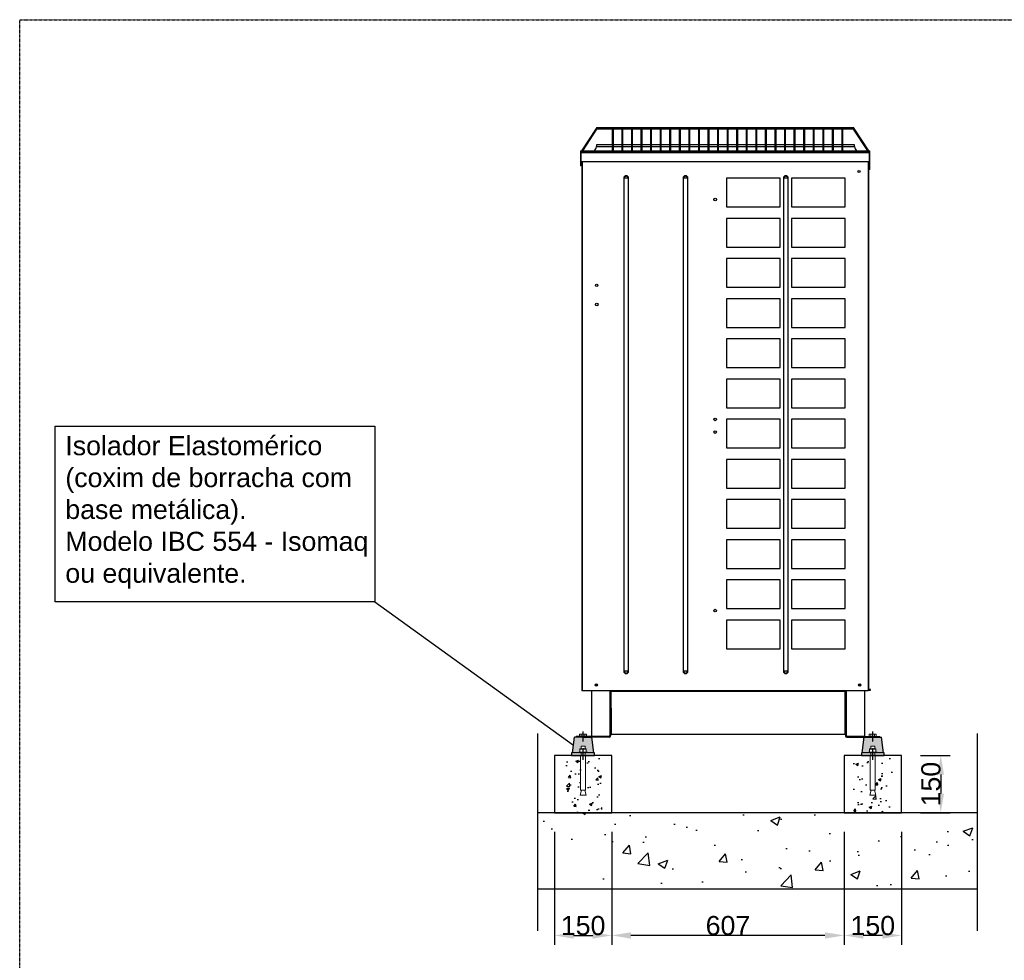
# Model space of a CAD drawing. Extents: x -90708 to 277869, y -117 to 207445.
# Tile 5 of 233: x -90470 to -87897, y 127960 to 130419. Entities that reach past the tile are written whole.
import ezdxf

# ---------------------------------------------------------------- set-up
doc = ezdxf.new("R2010")
doc.units = 0
doc.header["$MEASUREMENT"] = 0
doc.header["$PDMODE"] = 3
doc.header["$PDSIZE"] = 0.005
doc.linetypes.add('DASHDOT', pattern=[1, 0.5, -0.25, 0, -0.25])
doc.linetypes.add('SLD-Sólida', pattern=[0])
doc.layers.get('0').update_dxf_attribs({"linetype": 'CONTINUOUS'})
doc.layers.get('Defpoints').update_dxf_attribs({"linetype": 'CONTINUOUS'})
for name, color, linetype in [('ARQ - EQUIPO CONDENSADORA', 40, 'CONTINUOUS'), ('ARQ-DETALHES', 7, 'CONTINUOUS'), ('ARQ-GRELHAS', 30, 'CONTINUOUS'), ('ARQ-MÓVEIS', 170, 'CONTINUOUS'), ('ARQ-SEGUNDO PLANO', 252, 'CONTINUOUS'), ('ARQ-TEXTO ESC', 160, 'CONTINUOUS'), ('ARQ-TEXTO4', 4, 'CONTINUOUS')]:
    doc.layers.add(name, color=color, linetype=linetype)
doc.layers.add('ARQ-COTAS', color=20, linetype='CONTINUOUS', lineweight=18)
doc.layers.add('ARQ-TEXTO TABELAS', color=7, linetype='CONTINUOUS', lineweight=9)
doc.styles.add('ARIAL', font='arial.ttf')
doc.styles.add('ARIEL', font='arial.ttf', dxfattribs={"height": 100})
doc.dimstyles.new('COTA-50', dxfattribs={"dimscale": 0, "dimtxt": 50, "dimasz": 50, "dimexe": 25, "dimexo": 50, "dimgap": 0.04, "dimtad": 1, "dimdec": 0, "dimzin": 9, "dimdsep": 46, "dimtxsty": 'ARIAL', "dimcen": 1, "dimdle": 75, "dimclrd": 256, "dimclre": 256, "dimclrt": 2, "dimaunit": 1, "dimadec": 0, "dimazin": 0, "dimtfac": 2, "dimtdec": 0, "dimtmove": 2, "dimatfit": 0, "dimfxl": 0.05, "dimtolj": 1, "dimtzin": 4, "dimarcsym": 0})

# ---------------------------------------------------------------- blocks, each defined once
blk = doc.blocks.new('dvdg')
at = {"layer": 'ARQ-MÓVEIS', "linetype": 'DASHDOT', "ltscale": 500}
h = blk.add_hatch(color=256, dxfattribs=at)
h.dxf.hatch_style = 1
edge = h.paths.add_edge_path()
edge.add_line((5.2, 23.9), (5.2, 17))
edge.add_line((5.2, 17), (8.3, 17))
edge.add_spline(control_points=[(8.3, 17), (8.3, 17), (8.3, 16.9), (8.3, 16.6), (8.3, 16.3)], knot_values=[0.083291, 0.083291, 0.083291, 0.083291, 0.268632, 1, 1, 1, 1], degree=3, periodic=0)
edge.add_line((8.3, 16.3), (8.3, 9.1))
edge.add_spline(control_points=[(8.3, 9.1), (8.3, 8.8), (8.3, 8.4), (8.3, 8.3), (8.3, 8.3)], knot_values=[0, 0, 0, 0, 0.731368, 1, 1, 1, 1], degree=3, periodic=0)
edge.add_line((8.3, 8.3), (11, 8.3))
edge.add_line((11, 8.3), (11, 6.4))
edge.add_line((11, 6.4), (28, 6.4))
edge.add_line((28, 6.4), (22.5, 47.4))
edge.add_line((22.5, 47.4), (0, 47.4))
edge.add_line((0, 47.4), (-22.5, 47.4))
edge.add_line((-22.5, 47.4), (-28, 6.4))
edge.add_line((-28, 6.4), (-11, 6.4))
edge.add_line((-11, 6.4), (-11, 8.3))
edge.add_line((-11, 8.3), (-8.3, 8.3))
edge.add_spline(control_points=[(-8.3, 8.3), (-8.3, 8.3), (-8.3, 8.4), (-8.3, 8.8), (-8.3, 9.1)], knot_values=[0, 0, 0, 0, 0.268632, 1, 1, 1, 1], degree=3, periodic=0)
edge.add_line((-8.3, 9.1), (-8.3, 16.3))
edge.add_spline(control_points=[(-8.3, 16.3), (-8.3, 16.6), (-8.3, 17), (-8.3, 17), (-8.3, 17)], knot_values=[0, 0, 0, 0, 0.731368, 1, 1, 1, 1], degree=3, periodic=0)
edge.add_line((-8.3, 17), (-5.2, 17))
edge.add_line((-5.2, 17), (-5.2, 23.9))
edge.add_line((-5.2, 23.9), (5.2, 23.9))
at = {"color": 7, "linetype": 'SLD-Sólida', "lineweight": 15}
for p, q in [((-11, 8.3), (-11, 6.4)), ((11, 8.3), (-11, 8.3)), ((11, 6.4), (-11, 6.4)), ((-8.3, 16.3), (-8.3, 9.1)), ((-8.3, 8.3), (-4.1, 8.3)), ((-6.5, 0), (-6.5, -90.7)), ((-6.5, 0), (6.5, 0)), ((-5.2, 23.9), (-5.2, 17)), ((-5.2, 23.9), (5.2, 23.9)), ((-5.2, 6.4), (-5.2, 0)), ((-4.1, 8.3), (4.1, 8.3)), ((0, 8.3), (0, 18.7)), ((0, 16.3), (0, 9.1)), ((8.3, 8.3), (4.1, 8.3)), ((5.2, 17), (5.2, 23.9)), ((5.2, 0), (5.2, 6.4)), ((6.5, -90.7), (6.5, 0)), ((8.3, 16.3), (8.3, 9.1)), ((11, 6.4), (11, 8.3)), ((-4.2, -90.7), (-7.8, -103.7)), ((-6.5, -90.7), (6.5, -90.7)), ((7.8, -103.7), (4.2, -90.7)), ((-7.8, -103.7), (7.8, -103.7))]:
    blk.add_line(p, q, dxfattribs=at)
for points, knots in [([(-8.3, 16.3), (-7.6, 16.5), (-6.3, 16.9), (-4.9, 17), (-4.1, 17)], [0, 0, 0, 0, 0.495465, 1, 1, 1, 1]), ([(-8.3, 17), (-8.3, 17), (-8.3, 17), (-8.3, 16.6), (-8.3, 16.3)], [0, 0, 0, 0, 0.268632, 1, 1, 1, 1]), ([(-8.3, 9.1), (-7.6, 8.8), (-6.3, 8.4), (-4.9, 8.3), (-4.1, 8.3)], [0, 0, 0, 0, 0.495465, 1, 1, 1, 1]), ([(-8.3, 8.3), (-8.3, 8.3), (-8.3, 8.4), (-8.3, 8.8), (-8.3, 9.1)], [0, 0, 0, 0, 0.268632, 1, 1, 1, 1]), ([(-4.1, 17), (-4, 17), (-3.3, 17), (-1.9, 16.9), (-0.6, 16.5), (0, 16.3)], [0, 0, 0, 0, 0.070091, 0.530777, 1, 1, 1, 1]), ([(-4.1, 8.3), (-4, 8.3), (-3.3, 8.3), (-1.9, 8.5), (-0.6, 8.9), (0, 9.1)], [0, 0, 0, 0, 0.070091, 0.530776, 1, 1, 1, 1]), ([(0, 16.3), (0.7, 16.5), (2, 16.9), (3.4, 17), (4.1, 17)], [0, 0, 0, 0, 0.495466, 1, 1, 1, 1]), ([(0, 9.1), (0.7, 8.8), (2, 8.4), (3.4, 8.3), (4.1, 8.3)], [0, 0, 0, 0, 0.495466, 1, 1, 1, 1]), ([(4.1, 17), (4.2, 17), (5, 17), (6.4, 16.9), (7.7, 16.5), (8.3, 16.3)], [0, 0, 0, 0, 0.070092, 0.530777, 1, 1, 1, 1]), ([(4.1, 8.3), (4.2, 8.3), (5, 8.3), (6.4, 8.5), (7.7, 8.9), (8.3, 9.1)], [0, 0, 0, 0, 0.070092, 0.530777, 1, 1, 1, 1]), ([(8.3, 17), (8.3, 17), (8.3, 17), (8.3, 16.6), (8.3, 16.3)], [0, 0, 0, 0, 0.268632, 1, 1, 1, 1]), ([(8.3, 8.3), (8.3, 8.3), (8.3, 8.4), (8.3, 8.8), (8.3, 9.1)], [0, 0, 0, 0, 0.268632, 1, 1, 1, 1])]:
    blk.add_open_spline(points, degree=3, knots=knots, dxfattribs=at)
at = {"layer": 'ARQ-GRELHAS'}
for p, q in [((30, 6.4), (-30, 6.4)), ((-30, 6.4), (-30, 0)), ((-30, 0), (30, 0)), ((30, 0), (30, 6.4))]:
    blk.add_line(p, q, dxfattribs=at)
at = {"layer": 'ARQ-GRELHAS', "linetype": 'DASHDOT', "ltscale": 500}
blk.add_line((0, -11.3), (0, 14.4), dxfattribs=at)
at = {"layer": 'ARQ-MÓVEIS', "linetype": 'DASHDOT', "ltscale": 500}
blk.add_line((0, 36.7), (0, 62.2), dxfattribs=at)
at = {"layer": 'ARQ-MÓVEIS'}
for p, q in [((0, 47.4), (0, 61)), ((-28, 6.4), (-22.5, 47.4)), ((0, 47.4), (-22.5, 47.4)), ((0, 47.4), (22.5, 47.4)), ((28, 6.4), (22.5, 47.4))]:
    blk.add_line(p, q, dxfattribs=at)
at = {"layer": 'ARQ-TEXTO4'}
blk.add_line((-8.3, 17), (8.3, 17), dxfattribs=at)
blk = doc.blocks.new('rhrthhwe')
at = {"color": 7, "linetype": 'SLD-Sólida', "lineweight": 15}
for p, q in [((-8, 6.1), (-9.3, 5.3)), ((-9.3, 0), (-9.3, 5.3)), ((9.3, 0), (-9.3, 0)), ((-7, 6.1), (-8, 6.1)), ((0, 6.1), (-7, 6.1)), ((-4.6, 0), (-4.6, 5.3)), ((0, 6.1), (7, 6.1)), ((4.6, 0), (4.6, 5.3)), ((8, 6.1), (7, 6.1)), ((9.3, 5.3), (8, 6.1)), ((9.3, 0), (9.3, 5.3))]:
    blk.add_line(p, q, dxfattribs=at)
for points, knots in [([(-9.3, 5.3), (-8.9, 5.5), (-8.1, 5.9), (-7.4, 6), (-7, 6.1)], [0, 0, 0, 0, 0.495457, 1, 1, 1, 1]), ([(-7, 6.1), (-6.9, 6.1), (-6.5, 6.1), (-5.7, 5.9), (-5, 5.5), (-4.6, 5.3)], [0, 0, 0, 0, 0.070086, 0.530781, 1, 1, 1, 1]), ([(-4.6, 5.3), (-4.4, 5.4), (-2.8, 5.8), (-1.3, 6), (0, 6.1)], [0, 0, 0, 0, 0.1886965, 1, 1, 1, 1]), ([(0, 6.1), (0.3, 6.1), (1.9, 6), (3.4, 5.6), (4.6, 5.3)], [0, 0, 0, 0, 0.214377, 1, 1, 1, 1]), ([(4.6, 5.3), (5, 5.5), (5.8, 5.9), (6.6, 6), (7, 6.1)], [0, 0, 0, 0, 0.495446, 1, 1, 1, 1]), ([(7, 6.1), (7, 6.1), (7.4, 6.1), (8.2, 5.9), (8.9, 5.5), (9.3, 5.3)], [0, 0, 0, 0, 0.070065, 0.53077, 1, 1, 1, 1])]:
    blk.add_open_spline(points, degree=3, knots=knots, dxfattribs=at)
blk = doc.blocks.new('*D1159')
at = {"layer": 'ARQ-COTAS', "lineweight": -2, "transparency": 16777216}
for p, q in [((-88115.5, 128496.1), (-88037.9, 128496.1)), ((-88062.9, 128446.1), (-88062.9, 128396.1)), ((-88115.5, 128346.1), (-88037.9, 128346.1))]:
    blk.add_line(p, q, dxfattribs=at)
at = {"layer": 'ARQ-COTAS', "transparency": 16777216}
for points in [[(-88071.2, 128446.1), (-88054.5, 128446.1), (-88062.9, 128496.1)], [(-88071.2, 128396.1), (-88054.5, 128396.1), (-88062.9, 128346.1)]]:
    blk.add_solid(points, dxfattribs=at)
at = {"layer": 'Defpoints', "color": 0, "transparency": 16777216}
for p in [(-88165.5, 128496.1), (-88165.5, 128346.1), (-88062.9, 128346.1)]:
    blk.add_point(p, dxfattribs=at)
at = {"layer": 'ARQ-COTAS', "color": 2, "transparency": 16777216, "insert": (-88088.4, 128421.1), "char_height": 50, "attachment_point": 5, "rotation": 90, "style": 'ARIAL'}
blk.add_mtext('\\A1;150', dxfattribs=at)
blk = doc.blocks.new('*D1160')
at = {"layer": 'ARQ-COTAS', "lineweight": -2, "transparency": 16777216}
for p, q in [((-88315.5, 128296.1), (-88315.5, 128000.5)), ((-88165.5, 128296.1), (-88165.5, 128000.5)), ((-88215.5, 128025.5), (-88265.5, 128025.5))]:
    blk.add_line(p, q, dxfattribs=at)
at = {"layer": 'ARQ-COTAS', "transparency": 16777216}
for points in [[(-88265.5, 128033.8), (-88265.5, 128017.1), (-88315.5, 128025.5)], [(-88215.5, 128033.8), (-88215.5, 128017.1), (-88165.5, 128025.5)]]:
    blk.add_solid(points, dxfattribs=at)
at = {"layer": 'Defpoints', "color": 0, "transparency": 16777216}
for p in [(-88315.5, 128346.1), (-88165.5, 128346.1), (-88315.5, 128025.5)]:
    blk.add_point(p, dxfattribs=at)
at = {"layer": 'ARQ-COTAS', "color": 2, "transparency": 16777216, "insert": (-88240.5, 128051), "char_height": 50, "attachment_point": 5, "style": 'ARIAL'}
blk.add_mtext('\\A1;150', dxfattribs=at)
blk = doc.blocks.new('*D1161')
at = {"layer": 'ARQ-COTAS', "lineweight": -2, "transparency": 16777216}
for p, q in [((-88922.6, 128296.1), (-88922.6, 128000.5)), ((-88315.5, 128296.1), (-88315.5, 128000.5)), ((-88365.5, 128025.5), (-88872.6, 128025.5))]:
    blk.add_line(p, q, dxfattribs=at)
at = {"layer": 'ARQ-COTAS', "transparency": 16777216}
for points in [[(-88872.6, 128033.8), (-88872.6, 128017.1), (-88922.6, 128025.5)], [(-88365.5, 128033.8), (-88365.5, 128017.1), (-88315.5, 128025.5)]]:
    blk.add_solid(points, dxfattribs=at)
at = {"layer": 'Defpoints', "color": 0, "transparency": 16777216}
for p in [(-88922.6, 128346.1), (-88315.5, 128346.1), (-88922.6, 128025.5)]:
    blk.add_point(p, dxfattribs=at)
at = {"layer": 'ARQ-COTAS', "color": 2, "transparency": 16777216, "insert": (-88619.1, 128051), "char_height": 50, "attachment_point": 5, "style": 'ARIAL'}
blk.add_mtext('\\A1;607', dxfattribs=at)
blk = doc.blocks.new('*D1162')
at = {"layer": 'ARQ-COTAS', "lineweight": -2, "transparency": 16777216}
for p, q in [((-89072.6, 128296.1), (-89072.6, 128000.5)), ((-88922.6, 128296.1), (-88922.6, 128000.5)), ((-89022.6, 128025.5), (-88972.6, 128025.5))]:
    blk.add_line(p, q, dxfattribs=at)
at = {"layer": 'ARQ-COTAS', "transparency": 16777216}
for points in [[(-89022.6, 128033.8), (-89022.6, 128017.1), (-89072.6, 128025.5)], [(-88972.6, 128033.8), (-88972.6, 128017.1), (-88922.6, 128025.5)]]:
    blk.add_solid(points, dxfattribs=at)
at = {"layer": 'Defpoints', "color": 0, "transparency": 16777216}
for p in [(-89072.6, 128346.1), (-88922.6, 128346.1), (-88922.6, 128025.5)]:
    blk.add_point(p, dxfattribs=at)
at = {"layer": 'ARQ-COTAS', "color": 2, "transparency": 16777216, "insert": (-88997.6, 128051), "char_height": 50, "attachment_point": 5, "style": 'ARIAL'}
blk.add_mtext('\\A1;150', dxfattribs=at)

msp = doc.modelspace()

# ---------------------------------------------------------------- hatches: boundary and pattern name
at = {"layer": 'ARQ-DETALHES'}
h = msp.add_hatch(dxfattribs=at)
h.set_pattern_fill('AR-CONC', color=256, scale=35)
h.set_pattern_definition([(50, (-183743.89, 1072.46), (251.04106, -21.96325), [26.25, -288.75]), (355, (-183743.9, 1072.46), (-48.56297, 263.26725), [21, -231]), (100.45144, (-183722.97, 1070.63), (202.4781, 241.304), [22.30907, -245.39974]), (46.1842, (-183743.9, 1142.46), (373.53447, -57.93175), [39.375, -433.125]), (96.63564, (-183712.76, 1137.63), (327.1317, 340.9415), [33.4636, -368.0998]), (351.18416, (-183743.9, 1142.46), (327.1317, 340.9415), [31.5, -346.5]), (21, (-183708.89, 1124.96), (208.91747, -140.9166), [26.25, -288.75]), (326, (-183708.9, 1124.96), (85.16037, 253.8025), [21, -231]), (71.45144, (-183691.48, 1113.21), (294.07783, 112.8859), [22.30907, -245.39974]), (37.5, (-183743.89, 1072.46), (4.25595, 116.51285), [0, -228.2, 0, -234.5, 0, -231.875]), (7.5, (-183743.89, 1072.46), (92.07434, 138.0441), [0, -133.7, 0, -222.95, 0, -88.375]), (327.5, (-183821.94, 1072.46), (186.83785, -7.894205), [0, -87.5, 0, -273, 0, -362.25]), (317.5, (-183856.94, 1072.46), (204.11516, 35.03674), [0, -113.75, 0, -181.3, 0, -257.25])])
h.paths.add_polyline_path([(-89116.458, 128346.11), (-89116.458, 128146.11), (-87968.012, 128146.11), (-87968.012, 128346.11)])
at = {"layer": 'ARQ-SEGUNDO PLANO'}
h = msp.add_hatch(dxfattribs=at)
h.set_pattern_fill('AR-CONC', color=255, scale=10)
h.set_pattern_definition([(50, (-183743.89, 1072.457), (71.726018, -6.275213), [7.5, -82.5]), (355, (-183743.89, 1072.46), (-13.875133, 75.219213), [6, -66]), (100.451444, (-183737.91, 1071.934), (57.850885, 68.944), [6.37402, -70.11421]), (46.1842, (-183743.89, 1092.46), (106.724133, -16.55193), [11.25, -123.75]), (96.635635, (-183735, 1091.08), (93.466195, 97.41186), [9.561034, -105.171376]), (351.184164, (-183743.89, 1092.46), (93.466195, 97.41186), [9, -99]), (21, (-183733.89, 1087.457), (59.690705, -40.26189), [7.5, -82.5]), (326, (-183733.89, 1087.46), (24.331533, 72.515005), [6, -66]), (71.451445, (-183728.915, 1084.1), (84.022238, 32.253115), [6.37402, -70.11421]), (37.5, (-183743.89, 1072.457), (1.2159855, 33.2893854), [0, -65.2, 0, -67, 0, -66.25]), (7.5, (-183743.89, 1072.457), (26.306954, 39.441171), [0, -38.2, 0, -63.7, 0, -25.25]), (327.5, (-183766.19, 1072.457), (53.3822436, -2.255487), [0, -25, 0, -78, 0, -103.5]), (317.5, (-183776.19, 1072.457), (58.318617, 10.010498), [0, -32.5, 0, -51.8, 0, -73.5])])
h.paths.add_polyline_path([(-88947.604, 128496.11), (-88991.122, 128496.11), (-88991.122, 128397.121), (-88989.826, 128392.407), (-89005.382, 128392.407), (-89004.085, 128397.121), (-89004.085, 128496.11), (-89047.604, 128496.11), (-89047.604, 128346.11), (-88947.604, 128346.11)])
h = msp.add_hatch(dxfattribs=at)
h.set_pattern_fill('AR-CONC', color=255, scale=10)
h.set_pattern_definition([(50, (-183156.28, 1072.457), (71.726018, -6.275213), [7.5, -82.5]), (355, (-183156.28, 1072.46), (-13.875133, 75.219213), [6, -66]), (100.451444, (-183150.304, 1071.934), (57.850885, 68.944), [6.37402, -70.11421]), (46.1842, (-183156.28, 1092.46), (106.724133, -16.55193), [11.25, -123.75]), (96.635635, (-183147.39, 1091.08), (93.466195, 97.41186), [9.561034, -105.171376]), (351.184164, (-183156.28, 1092.46), (93.466195, 97.41186), [9, -99]), (21, (-183146.28, 1087.457), (59.690705, -40.26189), [7.5, -82.5]), (326, (-183146.28, 1087.46), (24.331533, 72.515005), [6, -66]), (71.451445, (-183141.31, 1084.1), (84.022238, 32.253115), [6.37402, -70.11421]), (37.5, (-183156.281, 1072.457), (1.2159855, 33.2893854), [0, -65.2, 0, -67, 0, -66.25]), (7.5, (-183156.28, 1072.457), (26.306954, 39.441171), [0, -38.2, 0, -63.7, 0, -25.25]), (327.5, (-183178.58, 1072.457), (53.3822436, -2.255487), [0, -25, 0, -78, 0, -103.5]), (317.5, (-183188.58, 1072.457), (58.318617, 10.010498), [0, -32.5, 0, -51.8, 0, -73.5])])
h.paths.add_polyline_path([(-88290.502, 128346.11), (-88190.502, 128346.11), (-88190.502, 128496.11), (-88234.02, 128496.11), (-88234.02, 128397.121), (-88232.724, 128392.407), (-88248.28, 128392.407), (-88246.983, 128397.121), (-88246.983, 128496.11), (-88290.502, 128496.11)])

# ---------------------------------------------------------------- linework, layer by layer
at = {"layer": 'ARQ - EQUIPO CONDENSADORA', "linetype": 'Continuous'}
for p, q in [((-88963.877, 130135.233), (-89001.806, 130076.827)), ((-88963.877, 130135.233), (-88961.361, 130133.599)), ((-88292.042, 130136.827), (-88960.942, 130136.827)), ((-88960.942, 130136.827), (-88960.942, 130133.827)), ((-88292.042, 130136.827), (-88292.042, 130133.827)), ((-88289.107, 130135.233), (-88291.623, 130133.599)), ((-88251.177, 130076.827), (-88289.107, 130135.233)), ((-88998.229, 130076.827), (-88961.361, 130133.599)), ((-88960.942, 130133.827), (-88921.492, 130133.827)), ((-88921.492, 130133.827), (-88921.492, 130132.916)), ((-88921.492, 130132.916), (-88921.492, 130076.827)), ((-88918.492, 130132.916), (-88918.492, 130133.827)), ((-88918.492, 130133.827), (-88896.492, 130133.827)), ((-88918.492, 130076.827), (-88918.492, 130132.916)), ((-88896.492, 130133.827), (-88896.492, 130132.916)), ((-88896.492, 130132.916), (-88896.492, 130076.827)), ((-88893.492, 130132.916), (-88893.492, 130133.827)), ((-88893.492, 130133.827), (-88871.492, 130133.827)), ((-88893.492, 130076.827), (-88893.492, 130132.916)), ((-88871.492, 130133.827), (-88871.492, 130132.916)), ((-88871.492, 130132.916), (-88871.492, 130076.827)), ((-88868.492, 130132.916), (-88868.492, 130133.827)), ((-88868.492, 130133.827), (-88846.492, 130133.827)), ((-88868.492, 130076.827), (-88868.492, 130132.916)), ((-88846.492, 130133.827), (-88846.492, 130132.916)), ((-88846.492, 130132.916), (-88846.492, 130076.827)), ((-88843.492, 130132.916), (-88843.492, 130133.827)), ((-88843.492, 130133.827), (-88821.492, 130133.827)), ((-88843.492, 130076.827), (-88843.492, 130132.916)), ((-88821.492, 130133.827), (-88821.492, 130132.916)), ((-88821.492, 130132.916), (-88821.492, 130076.827)), ((-88818.492, 130132.916), (-88818.492, 130133.827)), ((-88818.492, 130133.827), (-88796.492, 130133.827)), ((-88818.492, 130076.827), (-88818.492, 130132.916)), ((-88796.492, 130133.827), (-88796.492, 130132.916)), ((-88796.492, 130132.916), (-88796.492, 130076.827)), ((-88793.492, 130132.916), (-88793.492, 130133.827)), ((-88793.492, 130133.827), (-88771.492, 130133.827)), ((-88793.492, 130076.827), (-88793.492, 130132.916)), ((-88771.492, 130133.827), (-88771.492, 130132.916)), ((-88771.492, 130132.916), (-88771.492, 130076.827)), ((-88768.492, 130132.916), (-88768.492, 130133.827)), ((-88768.492, 130133.827), (-88746.492, 130133.827)), ((-88768.492, 130076.827), (-88768.492, 130132.916)), ((-88746.492, 130133.827), (-88746.492, 130132.916)), ((-88746.492, 130132.916), (-88746.492, 130076.827)), ((-88743.492, 130132.916), (-88743.492, 130133.827)), ((-88743.492, 130133.827), (-88721.492, 130133.827)), ((-88743.492, 130076.827), (-88743.492, 130132.916)), ((-88721.492, 130133.827), (-88721.492, 130132.916)), ((-88721.492, 130132.916), (-88721.492, 130076.827)), ((-88718.492, 130132.916), (-88718.492, 130133.827)), ((-88718.492, 130133.827), (-88696.492, 130133.827)), ((-88718.492, 130076.827), (-88718.492, 130132.916)), ((-88696.492, 130133.827), (-88696.492, 130132.916)), ((-88696.492, 130132.916), (-88696.492, 130076.827)), ((-88693.492, 130132.916), (-88693.492, 130133.827)), ((-88693.492, 130133.827), (-88671.492, 130133.827)), ((-88693.492, 130076.827), (-88693.492, 130132.916)), ((-88671.492, 130133.827), (-88671.492, 130132.916)), ((-88671.492, 130132.916), (-88671.492, 130076.827)), ((-88668.492, 130132.916), (-88668.492, 130133.827)), ((-88668.492, 130133.827), (-88646.492, 130133.827)), ((-88668.492, 130076.827), (-88668.492, 130132.916)), ((-88646.492, 130133.827), (-88646.492, 130132.916)), ((-88646.492, 130132.916), (-88646.492, 130076.827)), ((-88643.492, 130132.916), (-88643.492, 130133.827)), ((-88643.492, 130133.827), (-88621.492, 130133.827)), ((-88643.492, 130076.827), (-88643.492, 130132.916)), ((-88621.492, 130133.827), (-88621.492, 130132.916)), ((-88621.492, 130132.916), (-88621.492, 130076.827)), ((-88618.492, 130132.916), (-88618.492, 130133.827)), ((-88618.492, 130133.827), (-88596.492, 130133.827)), ((-88618.492, 130076.827), (-88618.492, 130132.916)), ((-88596.492, 130133.827), (-88596.492, 130132.916)), ((-88596.492, 130132.916), (-88596.492, 130076.827)), ((-88593.492, 130132.916), (-88593.492, 130133.827)), ((-88593.492, 130133.827), (-88571.492, 130133.827)), ((-88593.492, 130076.827), (-88593.492, 130132.916)), ((-88571.492, 130133.827), (-88571.492, 130132.916)), ((-88571.492, 130132.916), (-88571.492, 130076.827)), ((-88568.492, 130132.916), (-88568.492, 130133.827)), ((-88568.492, 130133.827), (-88546.492, 130133.827)), ((-88568.492, 130076.827), (-88568.492, 130132.916)), ((-88546.492, 130133.827), (-88546.492, 130132.916)), ((-88546.492, 130132.916), (-88546.492, 130076.827)), ((-88543.492, 130132.916), (-88543.492, 130133.827)), ((-88543.492, 130133.827), (-88521.492, 130133.827)), ((-88543.492, 130076.827), (-88543.492, 130132.916)), ((-88521.492, 130133.827), (-88521.492, 130132.916)), ((-88521.492, 130132.916), (-88521.492, 130076.827)), ((-88518.492, 130132.916), (-88518.492, 130133.827)), ((-88518.492, 130133.827), (-88496.492, 130133.827)), ((-88518.492, 130076.827), (-88518.492, 130132.916)), ((-88496.492, 130133.827), (-88496.492, 130132.916)), ((-88496.492, 130132.916), (-88496.492, 130076.827)), ((-88493.492, 130132.916), (-88493.492, 130133.827)), ((-88493.492, 130133.827), (-88471.492, 130133.827)), ((-88493.492, 130076.827), (-88493.492, 130132.916)), ((-88471.492, 130133.827), (-88471.492, 130132.916)), ((-88471.492, 130132.916), (-88471.492, 130076.827)), ((-88468.492, 130132.916), (-88468.492, 130133.827)), ((-88468.492, 130133.827), (-88446.492, 130133.827)), ((-88468.492, 130076.827), (-88468.492, 130132.916)), ((-88446.492, 130133.827), (-88446.492, 130132.916)), ((-88446.492, 130132.916), (-88446.492, 130076.827)), ((-88443.492, 130132.916), (-88443.492, 130133.827)), ((-88443.492, 130133.827), (-88421.492, 130133.827)), ((-88443.492, 130076.827), (-88443.492, 130132.916)), ((-88421.492, 130133.827), (-88421.492, 130132.916)), ((-88421.492, 130132.916), (-88421.492, 130076.827)), ((-88418.492, 130132.916), (-88418.492, 130133.827)), ((-88418.492, 130133.827), (-88396.492, 130133.827)), ((-88418.492, 130076.827), (-88418.492, 130132.916)), ((-88396.492, 130133.827), (-88396.492, 130132.916)), ((-88396.492, 130132.916), (-88396.492, 130076.827)), ((-88393.492, 130132.916), (-88393.492, 130133.827)), ((-88393.492, 130133.827), (-88371.492, 130133.827)), ((-88393.492, 130076.827), (-88393.492, 130132.916)), ((-88371.492, 130133.827), (-88371.492, 130132.916)), ((-88371.492, 130132.916), (-88371.492, 130076.827)), ((-88368.492, 130132.916), (-88368.492, 130133.827)), ((-88368.492, 130133.827), (-88346.492, 130133.827)), ((-88368.492, 130076.827), (-88368.492, 130132.916)), ((-88346.492, 130133.827), (-88346.492, 130132.916)), ((-88346.492, 130132.916), (-88346.492, 130076.827)), ((-88343.492, 130132.916), (-88343.492, 130133.827)), ((-88343.492, 130133.827), (-88321.492, 130133.827)), ((-88343.492, 130076.827), (-88343.492, 130132.916)), ((-88321.492, 130133.827), (-88321.492, 130132.916)), ((-88321.492, 130132.916), (-88321.492, 130076.827)), ((-88318.492, 130132.916), (-88318.492, 130133.827)), ((-88318.492, 130133.827), (-88292.042, 130133.827)), ((-88318.492, 130076.827), (-88318.492, 130132.916)), ((-88291.623, 130133.599), (-88254.755, 130076.827)), ((-88962.993, 130092.577), (-88962.993, 130087.577)), ((-88921.492, 130092.577), (-88962.993, 130092.577)), ((-88962.993, 130087.577), (-88921.492, 130087.577)), ((-88896.492, 130092.577), (-88918.492, 130092.577)), ((-88918.492, 130087.577), (-88896.492, 130087.577)), ((-88871.492, 130092.577), (-88893.492, 130092.577)), ((-88893.492, 130087.577), (-88871.492, 130087.577)), ((-88846.492, 130092.577), (-88868.492, 130092.577)), ((-88868.492, 130087.577), (-88846.492, 130087.577)), ((-88821.492, 130092.577), (-88843.492, 130092.577)), ((-88843.492, 130087.577), (-88821.492, 130087.577)), ((-88796.492, 130092.577), (-88818.492, 130092.577)), ((-88818.492, 130087.577), (-88796.492, 130087.577)), ((-88771.492, 130092.577), (-88793.492, 130092.577)), ((-88793.492, 130087.577), (-88771.492, 130087.577)), ((-88746.492, 130092.577), (-88768.492, 130092.577)), ((-88768.492, 130087.577), (-88746.492, 130087.577)), ((-88721.492, 130092.577), (-88743.492, 130092.577)), ((-88743.492, 130087.577), (-88721.492, 130087.577)), ((-88696.492, 130092.577), (-88718.492, 130092.577)), ((-88718.492, 130087.577), (-88696.492, 130087.577)), ((-88671.492, 130092.577), (-88693.492, 130092.577)), ((-88693.492, 130087.577), (-88671.492, 130087.577)), ((-88646.492, 130092.577), (-88668.492, 130092.577)), ((-88668.492, 130087.577), (-88646.492, 130087.577)), ((-88621.492, 130092.577), (-88643.492, 130092.577)), ((-88643.492, 130087.577), (-88621.492, 130087.577)), ((-88596.492, 130092.577), (-88618.492, 130092.577)), ((-88618.492, 130087.577), (-88596.492, 130087.577)), ((-88571.492, 130092.577), (-88593.492, 130092.577)), ((-88593.492, 130087.577), (-88571.492, 130087.577)), ((-88546.492, 130092.577), (-88568.492, 130092.577)), ((-88568.492, 130087.577), (-88546.492, 130087.577)), ((-88521.492, 130092.577), (-88543.492, 130092.577)), ((-88543.492, 130087.577), (-88521.492, 130087.577)), ((-88496.492, 130092.577), (-88518.492, 130092.577)), ((-88518.492, 130087.577), (-88496.492, 130087.577)), ((-88471.492, 130092.577), (-88493.492, 130092.577)), ((-88493.492, 130087.577), (-88471.492, 130087.577)), ((-88446.492, 130092.577), (-88468.492, 130092.577)), ((-88468.492, 130087.577), (-88446.492, 130087.577)), ((-88421.492, 130092.577), (-88443.492, 130092.577)), ((-88443.492, 130087.577), (-88421.492, 130087.577)), ((-88396.492, 130092.577), (-88418.492, 130092.577)), ((-88418.492, 130087.577), (-88396.492, 130087.577)), ((-88371.492, 130092.577), (-88393.492, 130092.577)), ((-88393.492, 130087.577), (-88371.492, 130087.577)), ((-88346.492, 130092.577), (-88368.492, 130092.577)), ((-88368.492, 130087.577), (-88346.492, 130087.577)), ((-88321.492, 130092.577), (-88343.492, 130092.577)), ((-88343.492, 130087.577), (-88321.492, 130087.577)), ((-88287.993, 130092.577), (-88318.492, 130092.577)), ((-88318.492, 130087.577), (-88287.993, 130087.577)), ((-88287.993, 130087.577), (-88287.993, 130092.577)), ((-89004.492, 130076.827), (-89004.492, 130073.827)), ((-89004.492, 130076.827), (-88248.492, 130076.827)), ((-89004.492, 130073.827), (-89003.241, 130073.827)), ((-89003.242, 130072.576), (-89004.492, 130072.576)), ((-89004.492, 130072.576), (-89004.492, 130037.577)), ((-89003.242, 130072.576), (-89003.242, 130037.577)), ((-89003.241, 130072.576), (-89003.241, 130073.827)), ((-89003.241, 130073.827), (-88249.243, 130073.827)), ((-89003.241, 130072.576), (-88249.243, 130072.576)), ((-89003.241, 130047.577), (-89003.241, 130072.576)), ((-88249.243, 130073.827), (-88248.492, 130073.827)), ((-88249.243, 130073.827), (-88249.243, 130073.827)), ((-88249.243, 130073.827), (-88249.243, 130072.576)), ((-88249.243, 130072.576), (-88249.243, 130047.577)), ((-88247.992, 130072.576), (-88249.242, 130072.576)), ((-88249.242, 130027.577), (-88249.242, 130072.576)), ((-88248.492, 130073.827), (-88248.492, 130076.827)), ((-88247.992, 130027.577), (-88247.992, 130072.576)), ((-89003.242, 130037.577), (-89004.492, 130037.577)), ((-88249.243, 130047.577), (-89003.241, 130047.577)), ((-89001.052, 130047.577), (-89001.052, 128665.076)), ((-88999.802, 130047.577), (-88999.802, 128665.076)), ((-88252.742, 130047.577), (-88252.742, 128668.476)), ((-88251.492, 130047.577), (-88251.492, 128668.476)), ((-88247.992, 130027.577), (-88249.242, 130027.577)), ((-88891.364, 130005.181), (-88891.364, 128716.221)), ((-88891.364, 130005.181), (-88890.002, 130005.181)), ((-88890.002, 128716.221), (-88890.002, 130005.181)), ((-88880.002, 130005.181), (-88890.002, 130005.181)), ((-88878.64, 130005.181), (-88880.002, 130005.181)), ((-88880.002, 130005.181), (-88880.002, 128716.221)), ((-88878.64, 128716.221), (-88878.64, 130005.181)), ((-88736.364, 130005.181), (-88736.364, 128716.221)), ((-88736.364, 130005.181), (-88735.002, 130005.181)), ((-88735.002, 128716.221), (-88735.002, 130005.181)), ((-88725.002, 130005.181), (-88735.002, 130005.181)), ((-88723.64, 130005.181), (-88725.002, 130005.181)), ((-88725.002, 130005.181), (-88725.002, 128716.221)), ((-88723.64, 128716.221), (-88723.64, 130005.181)), ((-88482.742, 130004.826), (-88622.742, 130004.826)), ((-88622.742, 130004.826), (-88622.742, 129929.826)), ((-88482.742, 129929.826), (-88482.742, 130004.826)), ((-88474.104, 130005.176), (-88474.104, 128716.216)), ((-88474.104, 130005.176), (-88472.742, 130005.176)), ((-88472.742, 128716.216), (-88472.742, 130005.176)), ((-88462.742, 130005.176), (-88472.742, 130005.176)), ((-88461.38, 130005.176), (-88462.742, 130005.176)), ((-88462.742, 130005.176), (-88462.742, 128716.216)), ((-88461.38, 128716.216), (-88461.38, 130005.176)), ((-88312.742, 130004.826), (-88452.742, 130004.826)), ((-88452.742, 130004.826), (-88452.742, 129929.826)), ((-88312.742, 129929.826), (-88312.742, 130004.826)), ((-88622.742, 129929.826), (-88482.742, 129929.826)), ((-88452.742, 129929.826), (-88312.742, 129929.826)), ((-88482.742, 129899.826), (-88622.742, 129899.826)), ((-88622.742, 129899.826), (-88622.742, 129824.826)), ((-88482.742, 129824.826), (-88482.742, 129899.826)), ((-88312.742, 129899.826), (-88452.742, 129899.826)), ((-88452.742, 129899.826), (-88452.742, 129824.826)), ((-88312.742, 129824.826), (-88312.742, 129899.826)), ((-88622.742, 129824.826), (-88482.742, 129824.826)), ((-88452.742, 129824.826), (-88312.742, 129824.826)), ((-88482.742, 129794.826), (-88622.742, 129794.826)), ((-88622.742, 129794.826), (-88622.742, 129719.826)), ((-88482.742, 129719.826), (-88482.742, 129794.826)), ((-88312.742, 129794.826), (-88452.742, 129794.826)), ((-88452.742, 129794.826), (-88452.742, 129719.826)), ((-88312.742, 129719.826), (-88312.742, 129794.826)), ((-88622.742, 129719.826), (-88482.742, 129719.826)), ((-88452.742, 129719.826), (-88312.742, 129719.826)), ((-88482.742, 129689.826), (-88622.742, 129689.826)), ((-88622.742, 129689.826), (-88622.742, 129614.826)), ((-88482.742, 129614.826), (-88482.742, 129689.826)), ((-88312.742, 129689.826), (-88452.742, 129689.826)), ((-88452.742, 129689.826), (-88452.742, 129614.826)), ((-88312.742, 129614.826), (-88312.742, 129689.826)), ((-88622.742, 129614.826), (-88482.742, 129614.826)), ((-88452.742, 129614.826), (-88312.742, 129614.826)), ((-88482.742, 129584.826), (-88622.742, 129584.826)), ((-88622.742, 129584.826), (-88622.742, 129509.826)), ((-88482.742, 129509.826), (-88482.742, 129584.826)), ((-88312.742, 129584.826), (-88452.742, 129584.826)), ((-88452.742, 129584.826), (-88452.742, 129509.826)), ((-88312.742, 129509.826), (-88312.742, 129584.826)), ((-88622.742, 129509.826), (-88482.742, 129509.826)), ((-88452.742, 129509.826), (-88312.742, 129509.826)), ((-88482.742, 129479.826), (-88622.742, 129479.826)), ((-88622.742, 129479.826), (-88622.742, 129404.826)), ((-88482.742, 129404.826), (-88482.742, 129479.826)), ((-88312.742, 129479.826), (-88452.742, 129479.826)), ((-88452.742, 129479.826), (-88452.742, 129404.826)), ((-88312.742, 129404.826), (-88312.742, 129479.826)), ((-88622.742, 129404.826), (-88482.742, 129404.826)), ((-88452.742, 129404.826), (-88312.742, 129404.826)), ((-88482.742, 129374.826), (-88622.742, 129374.826)), ((-88622.742, 129374.826), (-88622.742, 129299.826)), ((-88482.742, 129299.826), (-88482.742, 129374.826)), ((-88312.742, 129374.826), (-88452.742, 129374.826)), ((-88452.742, 129374.826), (-88452.742, 129299.826)), ((-88312.742, 129299.826), (-88312.742, 129374.826)), ((-88622.742, 129299.826), (-88482.742, 129299.826)), ((-88452.742, 129299.826), (-88312.742, 129299.826)), ((-88482.742, 129269.826), (-88622.742, 129269.826)), ((-88622.742, 129269.826), (-88622.742, 129194.826)), ((-88482.742, 129194.826), (-88482.742, 129269.826)), ((-88312.742, 129269.826), (-88452.742, 129269.826)), ((-88452.742, 129269.826), (-88452.742, 129194.826)), ((-88312.742, 129194.826), (-88312.742, 129269.826)), ((-88622.742, 129194.826), (-88482.742, 129194.826)), ((-88452.742, 129194.826), (-88312.742, 129194.826)), ((-88482.742, 129164.826), (-88622.742, 129164.826)), ((-88622.742, 129164.826), (-88622.742, 129089.826)), ((-88482.742, 129089.826), (-88482.742, 129164.826)), ((-88312.742, 129164.826), (-88452.742, 129164.826)), ((-88452.742, 129164.826), (-88452.742, 129089.826)), ((-88312.742, 129089.826), (-88312.742, 129164.826)), ((-88622.742, 129089.826), (-88482.742, 129089.826)), ((-88452.742, 129089.826), (-88312.742, 129089.826)), ((-88482.742, 129059.826), (-88622.742, 129059.826)), ((-88622.742, 129059.826), (-88622.742, 128984.826)), ((-88482.742, 128984.826), (-88482.742, 129059.826)), ((-88312.742, 129059.826), (-88452.742, 129059.826)), ((-88452.742, 129059.826), (-88452.742, 128984.826)), ((-88312.742, 128984.826), (-88312.742, 129059.826)), ((-88622.742, 128984.826), (-88482.742, 128984.826)), ((-88452.742, 128984.826), (-88312.742, 128984.826)), ((-88482.742, 128954.826), (-88622.742, 128954.826)), ((-88622.742, 128954.826), (-88622.742, 128879.826)), ((-88482.742, 128879.826), (-88482.742, 128954.826)), ((-88312.742, 128954.826), (-88452.742, 128954.826)), ((-88452.742, 128954.826), (-88452.742, 128879.826)), ((-88312.742, 128879.826), (-88312.742, 128954.826)), ((-88622.742, 128879.826), (-88482.742, 128879.826)), ((-88452.742, 128879.826), (-88312.742, 128879.826)), ((-88482.742, 128849.826), (-88622.742, 128849.826)), ((-88622.742, 128849.826), (-88622.742, 128774.826)), ((-88482.742, 128774.826), (-88482.742, 128849.826)), ((-88312.742, 128849.826), (-88452.742, 128849.826)), ((-88452.742, 128849.826), (-88452.742, 128774.826)), ((-88312.742, 128774.826), (-88312.742, 128849.826)), ((-88622.742, 128774.826), (-88482.742, 128774.826)), ((-88452.742, 128774.826), (-88312.742, 128774.826)), ((-88890.002, 128716.221), (-88891.364, 128716.221)), ((-88880.002, 128716.221), (-88890.002, 128716.221)), ((-88880.002, 128716.221), (-88878.64, 128716.221)), ((-88735.002, 128716.221), (-88736.364, 128716.221)), ((-88725.002, 128716.221), (-88735.002, 128716.221)), ((-88725.002, 128716.221), (-88723.64, 128716.221)), ((-88472.742, 128716.216), (-88474.104, 128716.216)), ((-88462.742, 128716.216), (-88472.742, 128716.216)), ((-88462.742, 128716.216), (-88461.38, 128716.216)), ((-88252.742, 128668.476), (-88252.742, 128665.076)), ((-88252.742, 128668.476), (-88251.492, 128668.476)), ((-88246.952, 128668.476), (-88251.492, 128668.476)), ((-88246.952, 128666.526), (-88246.952, 128668.476)), ((-88252.742, 128665.076), (-89001.052, 128665.076)), ((-88976.154, 128665.076), (-88976.154, 128545.626)), ((-88928.105, 128665.076), (-88928.105, 128546.876)), ((-88926.154, 128665.076), (-88926.154, 128619.976)), ((-88924.603, 128665.076), (-88313.503, 128665.076)), ((-88924.603, 128619.976), (-88924.603, 128665.076)), ((-88313.503, 128663.526), (-88924.603, 128663.526)), ((-88313.503, 128665.076), (-88313.503, 128551.526)), ((-88311.952, 128665.076), (-88311.952, 128619.976)), ((-88310.001, 128665.076), (-88310.001, 128546.876)), ((-88261.952, 128665.076), (-88261.952, 128545.626)), ((-88252.742, 128666.526), (-88246.952, 128666.526)), ((-88926.154, 128619.976), (-88926.154, 128551.526)), ((-88926.154, 128619.976), (-88924.603, 128619.976)), ((-88924.603, 128619.976), (-88924.603, 128551.526)), ((-88313.503, 128621.526), (-88313.503, 128619.976)), ((-88313.503, 128619.976), (-88311.952, 128619.976)), ((-88311.952, 128619.976), (-88311.952, 128551.526)), ((-89016.154, 128543.476), (-89016.154, 128545.426)), ((-88929.554, 128545.426), (-89016.154, 128545.426)), ((-88929.554, 128543.476), (-89016.154, 128543.476)), ((-88976.154, 128545.626), (-88929.554, 128545.626)), ((-88929.554, 128546.876), (-88928.105, 128546.876)), ((-88929.554, 128545.626), (-88929.554, 128546.876)), ((-88929.554, 128543.476), (-88929.554, 128545.426)), ((-88926.154, 128546.876), (-88928.105, 128546.876)), ((-88924.603, 128551.526), (-88926.154, 128551.526)), ((-88926.154, 128551.526), (-88926.154, 128546.876)), ((-88924.603, 128551.526), (-88313.503, 128551.526)), ((-88311.952, 128551.526), (-88313.503, 128551.526)), ((-88311.952, 128551.526), (-88311.952, 128546.876)), ((-88311.952, 128546.876), (-88310.001, 128546.876)), ((-88308.552, 128546.876), (-88310.001, 128546.876)), ((-88308.552, 128545.626), (-88308.552, 128546.876)), ((-88261.952, 128545.626), (-88308.552, 128545.626)), ((-88308.552, 128543.476), (-88308.552, 128545.426)), ((-88308.552, 128545.426), (-88221.952, 128545.426)), ((-88308.552, 128543.476), (-88221.952, 128543.476)), ((-88221.952, 128543.476), (-88221.952, 128545.426))]:
    msp.add_line(p, q, dxfattribs=at)
at = {"layer": 'ARQ - EQUIPO CONDENSADORA', "linetype": 'Continuous', "flags": 128}
for points in [[(-88918.492, 130132.916), (-88918.606, 130133.229), (-88918.931, 130133.494), (-88919.418, 130133.671), (-88919.992, 130133.733), (-88920.566, 130133.671), (-88921.053, 130133.494), (-88921.378, 130133.229), (-88921.492, 130132.916)], [(-88893.492, 130132.916), (-88893.606, 130133.229), (-88893.931, 130133.494), (-88894.418, 130133.671), (-88894.992, 130133.733), (-88895.566, 130133.671), (-88896.053, 130133.494), (-88896.378, 130133.229), (-88896.492, 130132.916)], [(-88868.492, 130132.916), (-88868.606, 130133.229), (-88868.931, 130133.494), (-88869.418, 130133.671), (-88869.992, 130133.733), (-88870.566, 130133.671), (-88871.053, 130133.494), (-88871.378, 130133.229), (-88871.492, 130132.916)], [(-88843.492, 130132.916), (-88843.606, 130133.229), (-88843.931, 130133.494), (-88844.418, 130133.671), (-88844.992, 130133.733), (-88845.566, 130133.671), (-88846.053, 130133.494), (-88846.378, 130133.229), (-88846.492, 130132.916)], [(-88818.492, 130132.916), (-88818.606, 130133.229), (-88818.931, 130133.494), (-88819.418, 130133.671), (-88819.992, 130133.733), (-88820.566, 130133.671), (-88821.053, 130133.494), (-88821.378, 130133.229), (-88821.492, 130132.916)], [(-88793.492, 130132.916), (-88793.606, 130133.229), (-88793.931, 130133.494), (-88794.418, 130133.671), (-88794.992, 130133.733), (-88795.566, 130133.671), (-88796.053, 130133.494), (-88796.378, 130133.229), (-88796.492, 130132.916)], [(-88768.492, 130132.916), (-88768.606, 130133.229), (-88768.931, 130133.494), (-88769.418, 130133.671), (-88769.992, 130133.733), (-88770.566, 130133.671), (-88771.053, 130133.494), (-88771.378, 130133.229), (-88771.492, 130132.916)], [(-88743.492, 130132.916), (-88743.606, 130133.229), (-88743.931, 130133.494), (-88744.418, 130133.671), (-88744.992, 130133.733), (-88745.566, 130133.671), (-88746.053, 130133.494), (-88746.378, 130133.229), (-88746.492, 130132.916)], [(-88718.492, 130132.916), (-88718.606, 130133.229), (-88718.931, 130133.494), (-88719.418, 130133.671), (-88719.992, 130133.733), (-88720.566, 130133.671), (-88721.053, 130133.494), (-88721.378, 130133.229), (-88721.492, 130132.916)], [(-88693.492, 130132.916), (-88693.606, 130133.229), (-88693.931, 130133.494), (-88694.418, 130133.671), (-88694.992, 130133.733), (-88695.566, 130133.671), (-88696.053, 130133.494), (-88696.378, 130133.229), (-88696.492, 130132.916)], [(-88668.492, 130132.916), (-88668.606, 130133.229), (-88668.931, 130133.494), (-88669.418, 130133.671), (-88669.992, 130133.733), (-88670.566, 130133.671), (-88671.053, 130133.494), (-88671.378, 130133.229), (-88671.492, 130132.916)], [(-88643.492, 130132.916), (-88643.606, 130133.229), (-88643.931, 130133.494), (-88644.418, 130133.671), (-88644.992, 130133.733), (-88645.566, 130133.671), (-88646.053, 130133.494), (-88646.378, 130133.229), (-88646.492, 130132.916)], [(-88618.492, 130132.916), (-88618.606, 130133.229), (-88618.931, 130133.494), (-88619.418, 130133.671), (-88619.992, 130133.733), (-88620.566, 130133.671), (-88621.053, 130133.494), (-88621.378, 130133.229), (-88621.492, 130132.916)], [(-88593.492, 130132.916), (-88593.606, 130133.229), (-88593.931, 130133.494), (-88594.418, 130133.671), (-88594.992, 130133.733), (-88595.566, 130133.671), (-88596.053, 130133.494), (-88596.378, 130133.229), (-88596.492, 130132.916)], [(-88568.492, 130132.916), (-88568.606, 130133.229), (-88568.931, 130133.494), (-88569.418, 130133.671), (-88569.992, 130133.733), (-88570.566, 130133.671), (-88571.053, 130133.494), (-88571.378, 130133.229), (-88571.492, 130132.916)], [(-88543.492, 130132.916), (-88543.606, 130133.229), (-88543.931, 130133.494), (-88544.418, 130133.671), (-88544.992, 130133.733), (-88545.566, 130133.671), (-88546.053, 130133.494), (-88546.378, 130133.229), (-88546.492, 130132.916)], [(-88518.492, 130132.916), (-88518.606, 130133.229), (-88518.931, 130133.494), (-88519.418, 130133.671), (-88519.992, 130133.733), (-88520.566, 130133.671), (-88521.053, 130133.494), (-88521.378, 130133.229), (-88521.492, 130132.916)], [(-88493.492, 130132.916), (-88493.606, 130133.229), (-88493.931, 130133.494), (-88494.418, 130133.671), (-88494.992, 130133.733), (-88495.566, 130133.671), (-88496.053, 130133.494), (-88496.378, 130133.229), (-88496.492, 130132.916)], [(-88468.492, 130132.916), (-88468.606, 130133.229), (-88468.931, 130133.494), (-88469.418, 130133.671), (-88469.992, 130133.733), (-88470.566, 130133.671), (-88471.053, 130133.494), (-88471.378, 130133.229), (-88471.492, 130132.916)], [(-88443.492, 130132.916), (-88443.606, 130133.229), (-88443.931, 130133.494), (-88444.418, 130133.671), (-88444.992, 130133.733), (-88445.566, 130133.671), (-88446.053, 130133.494), (-88446.378, 130133.229), (-88446.492, 130132.916)], [(-88418.492, 130132.916), (-88418.606, 130133.229), (-88418.931, 130133.494), (-88419.418, 130133.671), (-88419.992, 130133.733), (-88420.566, 130133.671), (-88421.053, 130133.494), (-88421.378, 130133.229), (-88421.492, 130132.916)], [(-88393.492, 130132.916), (-88393.606, 130133.229), (-88393.931, 130133.494), (-88394.418, 130133.671), (-88394.992, 130133.733), (-88395.566, 130133.671), (-88396.053, 130133.494), (-88396.378, 130133.229), (-88396.492, 130132.916)], [(-88368.492, 130132.916), (-88368.606, 130133.229), (-88368.931, 130133.494), (-88369.418, 130133.671), (-88369.992, 130133.733), (-88370.566, 130133.671), (-88371.053, 130133.494), (-88371.378, 130133.229), (-88371.492, 130132.916)], [(-88343.492, 130132.916), (-88343.606, 130133.229), (-88343.931, 130133.494), (-88344.418, 130133.671), (-88344.992, 130133.733), (-88345.566, 130133.671), (-88346.053, 130133.494), (-88346.378, 130133.229), (-88346.492, 130132.916)], [(-88318.492, 130132.916), (-88318.606, 130133.229), (-88318.931, 130133.494), (-88319.418, 130133.671), (-88319.992, 130133.733), (-88320.566, 130133.671), (-88321.053, 130133.494), (-88321.378, 130133.229), (-88321.492, 130132.916)]]:
    msp.add_lwpolyline(points, dxfattribs=at)
at = {"layer": 'ARQ - EQUIPO CONDENSADORA', "linetype": 'Continuous'}
for centre, radius in [((-88276.492, 130022.576), 3), ((-88652.502, 129949.576), 3.5), ((-88962.102, 129725.076), 3), ((-88962.102, 129675.076), 3.5), ((-88652.502, 129374.576), 3.5), ((-88652.502, 129341.477), 3.5), ((-88652.502, 128874.576), 3.5), ((-88963.052, 128680.076), 3), ((-88963.052, 128680.076), 2.1), ((-88274.752, 128680.076), 3), ((-88275.052, 128680.076), 2.1)]:
    msp.add_circle(centre, radius, dxfattribs=at)
for centre, radius, start, end in [((-88960.942, 130133.327), 3.5, 90, 147), ((-88919.992, 130133.827), 1.5, 0, 180), ((-88894.992, 130133.827), 1.5, 0, 180), ((-88869.992, 130133.827), 1.5, 0, 180), ((-88844.992, 130133.827), 1.5, 0, 180), ((-88819.992, 130133.827), 1.5, 0, 180), ((-88794.992, 130133.827), 1.5, 0, 180), ((-88769.992, 130133.827), 1.5, 0, 180), ((-88744.992, 130133.827), 1.5, 0, 180), ((-88719.992, 130133.827), 1.5, 0, 180), ((-88694.992, 130133.827), 1.5, 0, 180), ((-88669.992, 130133.827), 1.5, 0, 180), ((-88644.992, 130133.827), 1.5, 0, 180), ((-88619.992, 130133.827), 1.5, 0, 180), ((-88594.992, 130133.827), 1.5, 0, 180), ((-88569.992, 130133.827), 1.5, 0, 180), ((-88544.992, 130133.827), 1.5, 0, 180), ((-88519.992, 130133.827), 1.5, 0, 180), ((-88494.992, 130133.827), 1.5, 0, 180), ((-88469.992, 130133.827), 1.5, 0, 180), ((-88444.992, 130133.827), 1.5, 0, 180), ((-88419.992, 130133.827), 1.5, 0, 180), ((-88394.992, 130133.827), 1.5, 0, 180), ((-88369.992, 130133.827), 1.5, 0, 180), ((-88344.992, 130133.827), 1.5, 0, 180), ((-88319.992, 130133.827), 1.5, 0, 180), ((-88292.042, 130133.327), 3.5, 33, 90), ((-88960.942, 130133.327), 0.5, 90, 147), ((-88292.042, 130133.327), 0.5, 33, 90), ((-88976.743, 130087.577), 13.75, 308.572651, 0), ((-88274.243, 130087.577), 13.75, 180, 231.427349), ((-89003.241, 130072.576), 1.251, 90, 180), ((-89003.241, 130072.576), 0.001, 90, 180), ((-88249.243, 130072.576), 1.251, 0, 90), ((-88249.243, 130072.576), 0.001, 0, 90), ((-88885.002, 130005.181), 6.362, 0, 180), ((-88885.002, 130005.181), 5, 0, 180), ((-88730.002, 130005.181), 6.362, 0, 180), ((-88730.002, 130005.181), 5, 0, 180), ((-88467.742, 130005.176), 6.362, 0, 180), ((-88467.742, 130005.176), 5, 0, 180), ((-88885.002, 128716.221), 6.362, 180, 0), ((-88885.002, 128716.221), 5, 180, 0), ((-88730.002, 128716.221), 6.362, 180, 0), ((-88730.002, 128716.221), 5, 180, 0), ((-88467.742, 128716.216), 6.362, 180, 0), ((-88467.742, 128716.216), 5, 180, 0), ((-88929.554, 128546.876), 1.45, 270, 0), ((-88929.554, 128546.876), 3.4, 270, 0), ((-88308.552, 128546.876), 3.4, 180, 270), ((-88308.552, 128546.876), 1.45, 180, 270)]:
    msp.add_arc(centre, radius, start, end, dxfattribs=at)
at = {"layer": 'ARQ-DETALHES'}
for p, q in [((-89116.458, 128553.778), (-89116.458, 128312.881)), ((-87968.012, 128553.778), (-87968.012, 128312.881)), ((-87968.012, 128346.11), (-89116.458, 128346.11)), ((-89116.458, 128346.11), (-89116.458, 128146.11)), ((-87968.012, 128346.11), (-87968.012, 128146.11)), ((-89116.458, 128204.636), (-89116.458, 128037.092)), ((-87968.012, 128204.636), (-87968.012, 128037.092)), ((-87968.012, 128146.11), (-89116.458, 128146.11))]:
    msp.add_line(p, q, dxfattribs=at)
for points in [[(-89072.604, 128346.11), (-88922.604, 128346.11), (-88922.604, 128496.11), (-89072.604, 128496.11)], [(-88315.502, 128346.11), (-88165.502, 128346.11), (-88165.502, 128496.11), (-88315.502, 128496.11)]]:
    msp.add_lwpolyline(points, close=True, dxfattribs=at)
at = {"layer": 'ARQ-GRELHAS', "linetype": 'DASHDOT', "ltscale": 0.05}
msp.add_lwpolyline([(-82837.173, 126418.457), (-90470.173, 126418.457), (-90470.173, 130419.457), (-82837.173, 130419.457)], close=True, dxfattribs=at)
at = {"layer": 'ARQ-SEGUNDO PLANO'}
msp.add_line((-87968.012, 128312.881), (-87968.012, 128204.636), dxfattribs=at)
at = {"layer": 'ARQ-TEXTO ESC'}
msp.add_line((-89542.022, 128897.399), (-89022.854, 128522.976), dxfattribs=at)
msp.add_lwpolyline([(-90377.502, 129356.852), (-89542.022, 129356.852), (-89542.022, 128897.399), (-90377.502, 128897.399)], close=True, dxfattribs=at)

# ---------------------------------------------------------------- block references
at = {"layer": 'ARQ-TEXTO4'}
for name, p in [('dvdg', (-88997.604, 128496.11)), ('rhrthhwe', (-88997.99, 128545.566)), ('dvdg', (-88240.502, 128496.11)), ('rhrthhwe', (-88240.888, 128545.566))]:
    msp.add_blockref(name, p, dxfattribs=at)

# ---------------------------------------------------------------- texts
at = {"layer": 'ARQ-TEXTO TABELAS', "insert": (-90350.888, 129330.852), "char_height": 50, "attachment_point": 1, "style": 'ARIEL'}
msp.add_mtext('Isolador Elastomérico\\P(coxim de borracha com\\Pbase metálica).\\PModelo IBC 554 - Isomaq\\Pou equivalente.', dxfattribs=at)

# ---------------------------------------------------------------- dimensions: what is measured, and where the dimension line sits
at = {"layer": 'ARQ-COTAS'}
dim = msp.add_linear_dim(base=(-88062.865, 128346.11), p1=(-88165.502, 128496.11), p2=(-88165.502, 128346.11), angle=90, dimstyle='COTA-50', override={"dimscale": 1}, dxfattribs=at)
dim.commit()
dim.dimension.update_dxf_attribs({"geometry": '*D1159', "text_midpoint": (-88088.434, 128421.11)})
for base, p1, p2, picture, middle in [((-88922.604, 128025.453), (-89072.604, 128346.11), (-88922.604, 128346.11), '*D1162', (-88997.604, 128051.021)), ((-88922.604, 128025.453), (-88315.502, 128346.11), (-88922.604, 128346.11), '*D1161', (-88619.053, 128051.021)), ((-88315.502, 128025.453), (-88165.502, 128346.11), (-88315.502, 128346.11), '*D1160', (-88240.502, 128051.021))]:
    dim = msp.add_linear_dim(base=base, p1=p1, p2=p2, dimstyle='COTA-50', override={"dimscale": 1}, dxfattribs=at)
    dim.commit()
    dim.dimension.update_dxf_attribs({"geometry": picture, "text_midpoint": middle})

doc.saveas('drawing.dxf')
